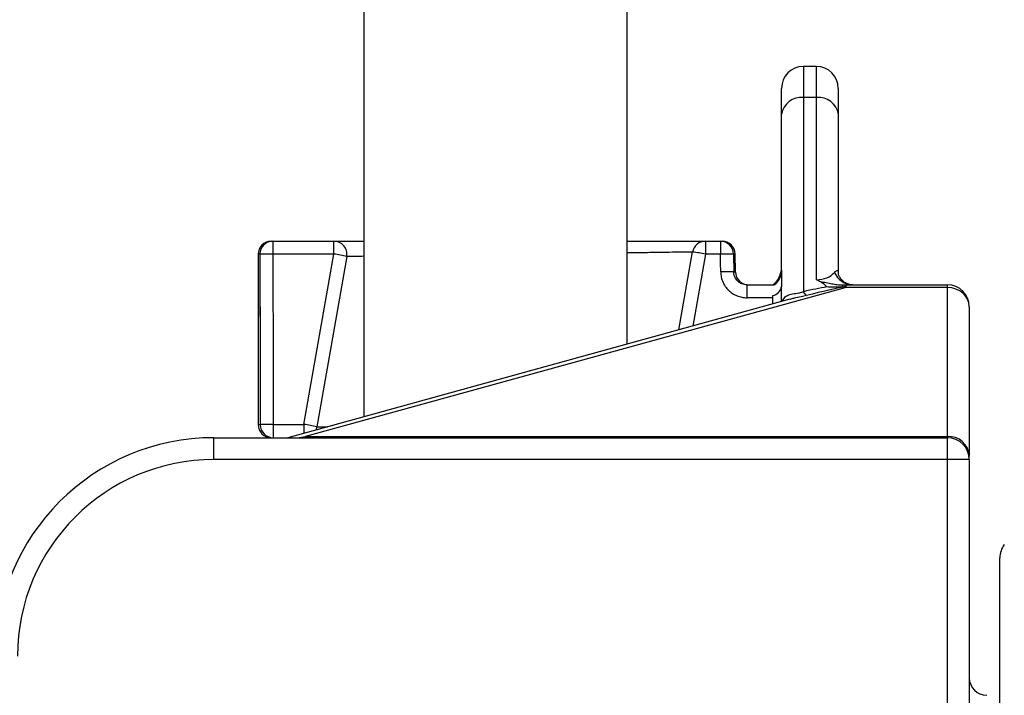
# Model space of a CAD drawing. Extents: x 145 to 1609, y 19 to 2093.
# Tile 5 of 14: x 540 to 765, y 450 to 605. Entities that reach past the tile are written whole.
import ezdxf

# ---------------------------------------------------------------- set-up
doc = ezdxf.new("R2010")
doc.units = 0
doc.layers.get('0').update_dxf_attribs({"linetype": 'CONTINUOUS'})

msp = doc.modelspace()

# ---------------------------------------------------------------- linework, layer by layer
at = {"color": 7, "linetype": 'CONTINUOUS'}
for p, q in [((618.65, 1091.8), (618.65, 513.94)), ((678.95, 530.55), (678.95, 1091.8)), ((722.3, 594.12), (719.3, 594.12)), ((719.3, 594.12), (719.3, 587.01)), ((722.3, 587.01), (722.3, 594.12)), ((714.3, 583.2), (714.3, 589.12)), ((727.3, 589.12), (727.3, 583.2)), ((719.3, 587.01), (719.3, 542.57)), ((722.3, 587.01), (719.3, 587.01)), ((722.3, 545.31), (722.3, 587.01)), ((714.3, 547.51), (714.3, 583.2)), ((727.3, 583.2), (727.3, 547.01)), ((597.41, 554.12), (597.79, 554.12)), ((597.79, 554.12), (611.77, 554.12)), ((597.79, 554.12), (597.79, 551.18)), ((611.77, 551.18), (611.77, 554.12)), ((696.87, 554.12), (700.3, 554.12)), ((696.87, 554.12), (696.87, 551.18)), ((700.3, 554.12), (700.68, 554.12)), ((700.3, 554.12), (700.3, 551.18)), ((594.41, 551.12), (594.41, 512.12)), ((594.82, 551.12), (594.41, 551.12)), ((611.77, 551.18), (597.79, 551.18)), ((604.9, 512.18), (611.77, 551.18)), ((614.73, 550.6), (607.85, 511.6)), ((690.77, 533.81), (693.91, 551.65)), ((696.87, 551.18), (693.96, 534.69)), ((700.3, 551.18), (696.87, 551.18)), ((703.27, 551.18), (703.34, 547.07)), ((703.68, 551.18), (703.27, 551.18)), ((703.75, 547.07), (703.68, 551.18)), ((703.34, 547.07), (703.75, 547.07)), ((729.12, 543.51), (605.25, 509.37)), ((706.39, 544.12), (712.56, 544.12)), ((706.39, 541.18), (706.39, 544.12)), ((714.3, 540.3), (714.3, 543.73)), ((729.04, 544.12), (729.12, 544.12)), ((729.12, 543.51), (729.12, 544.12)), ((729.12, 544.12), (752.3, 544.12)), ((752.3, 543.51), (729.12, 543.51)), ((752.3, 543.51), (752.3, 544.12)), ((752.3, 509.37), (752.3, 543.51)), ((712.3, 539.75), (712.3, 541.68)), ((594.88, 539.12), (594.89, 539.12)), ((594.88, 539.12), (594.88, 524.12)), ((716.17, 540.81), (601.19, 509.12)), ((712.3, 541.18), (706.39, 541.18)), ((757.3, 539.12), (757.3, 505.05)), ((594.41, 512.12), (594.91, 512.12)), ((597.88, 512.18), (597.88, 509.12)), ((597.88, 512.18), (604.9, 512.18)), ((604.9, 512.18), (604.9, 510.15)), ((584.3, 509.12), (722.3, 509.12)), ((584.3, 504.12), (584.3, 509.12)), ((603.33, 509.12), (605.25, 509.37)), ((605.25, 509.37), (605.25, 509.12)), ((605.25, 509.37), (752.3, 509.37)), ((722.3, 509.12), (752.3, 509.12)), ((752.3, 509.37), (752.3, 509.12)), ((752.3, 504.12), (752.3, 509.12)), ((752.3, 504.12), (584.3, 504.12)), ((752.3, 427.41), (752.3, 504.12)), ((757.3, 504.12), (752.3, 504.12)), ((757.3, 504.12), (757.3, 505.05)), ((757.3, 504.12), (757.3, 427.41)), ((764.3, 344.12), (764.3, 481.62))]:
    msp.add_line(p, q, dxfattribs=at)
at = {"color": 7, "linetype": 'CONTINUOUS', "flags": 128}
for points in [[(700.36, 547.07), (700.33, 549.09), (700.3, 551.18)], [(607.85, 511.6), (607.72, 511.1), (607.64, 510.9)]]:
    msp.add_lwpolyline(points, dxfattribs=at)
at = {"color": 7, "linetype": 'CONTINUOUS'}
for centre, radius, start, end in [((719.3, 589.12), 5, 90, 180), ((722.3, 589.12), 5, 0, 90), ((718.78, 582.51), 4.53, 83.3756, 171.3032), ((722.83, 582.51), 4.53, 8.6971, 96.6242), ((597.41, 551.12), 3, 90, 180), ((597.8, 551.14), 2.99, 90.2103, 180.2089), ((611.77, 551.12), 3, 350, 90), ((696.87, 551.12), 3, 90, 170), ((700.29, 551.14), 2.99, 0.7803, 89.7886), ((700.68, 551.12), 3, 1, 90), ((597.28, 495.57), 55.61, 89.4726, 92.5417), ((604.9, 507.86), 43.86, 77.0521, 80.9845), ((688.58, 508.47), 43.5, 79.0173, 82.958), ((701.79, 495.41), 55.78, 88.4709, 91.5291), ((709.3, 548.12), 5, 306.8699, 0), ((701.85, 491.18), 55.92, 88.4748, 91.5252), ((706.75, 547.12), 3, 181, 270), ((709.77, 547.55), 4.53, 310.1249, 359.481), ((730.7, 548.7), 4.58, 201.8824, 268.7502), ((711.75, 544.22), 2.6, 282.2418, 349.0779), ((728.83, 543.64), 0.694, 136.0107, 182.0554), ((729.5, 543.68), 0.642, 136.5474, 182.0537), ((752.3, 539.12), 5, 0, 90), ((721.54, 543.59), 2.46, 204.5799, 230.8449), ((597.41, 512.12), 3, 180, 270), ((597.4, 455.14), 57.04, 89.5152, 92.5026), ((597.89, 512.11), 2.99, 179.7431, 269.7408), ((598.02, 468.86), 43.86, 77.0522, 80.9845), ((584.3, 459.12), 50, 90, 180), ((752.62, 504.69), 4.7, 4.4864, 93.8742), ((752.3, 504.12), 5, 0, 90), ((584.3, 459.12), 45, 90, 180), ((769.3, 481.62), 5, 142.901, 180), ((761.3, 454.12), 4, 180, 270)]:
    msp.add_arc(centre, radius, start, end, dxfattribs=at)
for centre, major_axis, ratio, start_param, end_param in [((649.41, 910.13), (0, 2979.08), 0.018462, 1.691598, 1.700733), ((649.41, 910.18), (0, 2979.08), 0.017455, 1.691598, 1.704797), ((722.3, 549.12), (5, 0), 0.762882, 4.712389, 5.691004), ((632.36, 509.09), (100.21, 34.73), 0.062103, 0.379498, 0.499317), ((632.36, 512.53), (99.82, 31.29), 0.032743, 0.248677, 0.489368), ((730.68, 539.62), (-3.29, 4.23), 0.324444, 5.563272, 5.644597), ((752.3, 539.12), (5, 0), 0.877401, 0, 1.570796), ((649.41, 910.13), (0, 2979.08), 0.018462, 1.700733, 1.704797)]:
    msp.add_ellipse(centre, major_axis=major_axis, ratio=ratio, start_param=start_param, end_param=end_param, dxfattribs=at)
for points, knots in [([(611.77, 554.12), (611.88, 554.12), (612.09, 554.12), (613.78, 554.12), (615.95, 554.12), (617.92, 554.12), (618.65, 554.12)], [0, 0, 0, 0, 0.278124, 0.556249, 0.834367, 1, 1, 1, 1]), ([(678.95, 554.12), (680.2, 554.12), (683.26, 554.12), (687.38, 554.12), (691.26, 554.12), (694.19, 554.12), (695.9, 554.12), (696.73, 554.12), (696.82, 554.12), (696.87, 554.12)], [0, 0, 0, 0, 0.114654, 0.281664, 0.448673, 0.615488, 0.782302, 0.891151, 1, 1, 1, 1]), ([(618.65, 550.66), (617.95, 550.65), (616.59, 550.63), (615.4, 550.61), (614.8, 550.6), (614.75, 550.6), (614.73, 550.6)], [0, 0, 0, 0, 0.286263, 0.560897, 0.840319, 1, 1, 1, 1]), ([(693.91, 551.65), (693.87, 551.65), (693.79, 551.64), (693.02, 551.63), (691.45, 551.61), (688.76, 551.57), (685.16, 551.52), (681.85, 551.47), (679.56, 551.44), (678.95, 551.43)], [0, 0, 0, 0, 0.11433, 0.230066, 0.403808, 0.582622, 0.756531, 0.935502, 1, 1, 1, 1]), ([(700.36, 547.07), (700.37, 546.68), (700.41, 546.29), (700.58, 545.52), (700.7, 545.15), (700.93, 544.62), (701.01, 544.45), (701.2, 544.1), (701.31, 543.94), (701.64, 543.46), (701.89, 543.16), (702.44, 542.62), (702.75, 542.37), (703.4, 541.95), (703.75, 541.77), (704.29, 541.55), (704.48, 541.48), (704.85, 541.37), (705.04, 541.33), (705.61, 541.21), (706, 541.18), (706.39, 541.18)], [0, 0, 0, 0, 0.125, 0.125, 0.25, 0.25, 0.3125, 0.3125, 0.375, 0.375, 0.5, 0.5, 0.625, 0.625, 0.75, 0.75, 0.8125, 0.8125, 0.875, 0.875, 1, 1, 1, 1]), ([(706.39, 544.12), (706.19, 544.12), (706, 544.14), (705.62, 544.22), (705.43, 544.27), (705.06, 544.42), (704.89, 544.5), (704.56, 544.71), (704.4, 544.84), (704.12, 545.11), (703.99, 545.25), (703.76, 545.57), (703.67, 545.75), (703.43, 546.28), (703.34, 546.68), (703.34, 547.07)], [0, 0, 0, 0, 0.125, 0.125, 0.25, 0.25, 0.375, 0.375, 0.5, 0.5, 0.625, 0.625, 0.75, 0.75, 1, 1, 1, 1]), ([(714.3, 547.51), (714.3, 547.26), (714.31, 546.99), (714.31, 546.42), (714.31, 546.12), (714.31, 545.17), (714.3, 544.48), (714.3, 543.73)], [0, 0, 0, 0, 0.25, 0.25, 0.5, 0.5, 1, 1, 1, 1]), ([(726.45, 547), (726.55, 547.1), (726.65, 547.2), (726.83, 547.34), (726.92, 547.39), (727.08, 547.42), (727.16, 547.41), (727.24, 547.32), (727.26, 547.28), (727.29, 547.17), (727.3, 547.1), (727.3, 547.01)], [0, 0, 0, 0, 0.25, 0.25, 0.5, 0.5, 0.75, 0.75, 0.875, 0.875, 1, 1, 1, 1]), ([(730.57, 544.15), (730.5, 544.14), (730.16, 544.11), (729.41, 544.3), (728.49, 544.8), (727.79, 545.55), (727.42, 546.3), (727.31, 546.79), (727.31, 546.94), (727.31, 546.99)], [0, 0, 0, 0, 0.049459, 0.229983, 0.431885, 0.622716, 0.7773, 0.914454, 1, 1, 1, 1]), ([(723.28, 544.8), (723.1, 544.87), (722.93, 544.95), (722.61, 545.12), (722.45, 545.22), (722.3, 545.31)], [0, 0, 0, 0, 0.5, 0.5, 1, 1, 1, 1]), ([(723.28, 544.8), (723.6, 544.67), (723.84, 544.48), (724.15, 544.18), (724.25, 544.07), (724.44, 543.87), (724.54, 543.76), (724.64, 543.66)], [0, 0, 0, 0, 0.5, 0.5, 0.75, 0.75, 1, 1, 1, 1]), ([(723.28, 544.8), (723.7, 544.78), (724.12, 544.73), (724.96, 544.58), (725.37, 544.48), (726.21, 544.31), (726.63, 544.24), (727.48, 544.15), (727.9, 544.12), (728.33, 544.12)], [0, 0, 0, 0, 0.25, 0.25, 0.5, 0.5, 0.75, 0.75, 1, 1, 1, 1]), ([(728.13, 543.62), (727.55, 543.58), (726.96, 543.56), (725.8, 543.56), (725.22, 543.6), (724.64, 543.66)], [0, 0, 0, 0, 0.5, 0.5, 1, 1, 1, 1]), ([(714.49, 540.35), (714.5, 540.38), (714.64, 540.8), (715.12, 541.45), (716.16, 541.98), (717.25, 542.13), (718.15, 542.24), (718.71, 542.36), (719.06, 542.46), (719.27, 542.55), (719.3, 542.57)], [0, 0, 0, 0, 0.015174, 0.236841, 0.470596, 0.728932, 0.835234, 0.887161, 0.981623, 1, 1, 1, 1]), ([(719.99, 541.68), (719.58, 541.59), (718.64, 541.36), (717.31, 541.12), (716.47, 540.86), (716.18, 540.77)], [0, 0, 0, 0, 0.327471, 0.766834, 1, 1, 1, 1]), ([(594.89, 539.12), (594.89, 537.12), (594.88, 535.12), (594.88, 533.12), (594.88, 530.12), (594.88, 527.12), (594.88, 524.12)], [0.0000002, 0.0000002, 0.0000002, 0.0000002, 0.006, 0.006, 0.006, 0.01500021, 0.01500021, 0.01500021, 0.01500021]), ([(607.85, 511.6), (607.96, 511.61), (608.18, 511.61), (609.15, 511.62), (610.15, 511.64), (610.32, 511.64)], [0, 0, 0, 0, 0.447534, 0.908116, 1, 1, 1, 1])]:
    msp.add_open_spline(points, degree=3, knots=knots, dxfattribs=at)
for points in [[(728.86, 543.66), (728.62, 543.65), (728.38, 543.63), (728.13, 543.62)], [(728.33, 544.12), (728.56, 544.12), (728.8, 544.12), (729.04, 544.12)]]:
    msp.add_open_spline(points, degree=3, dxfattribs=at)

doc.saveas('drawing.dxf')
